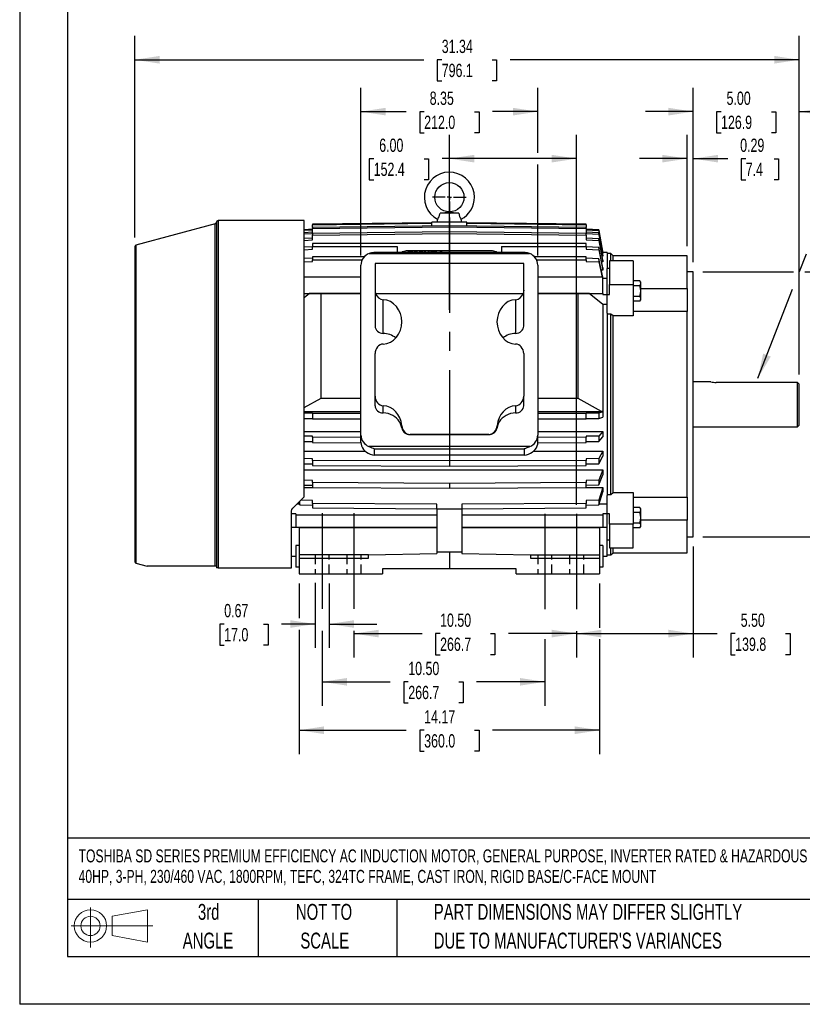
# Model space of a CAD drawing. Header units: inches. Extents: x 0 to 99, y 0 to 76.5.
# Tile 1 of 10: x 0 to 36.9, y 0 to 46.4. Entities that reach past the tile are written whole.
import ezdxf

# ---------------------------------------------------------------- set-up
doc = ezdxf.new("R2010")
doc.units = ezdxf.units.IN
doc.header["$LTSCALE"] = 9
doc.header["$MEASUREMENT"] = 0
doc.linetypes.add('CENTERX2', pattern=[0.8, 0.5, -0.1, 0.1, -0.1])
doc.linetypes.add('HIDDEN', pattern=[0.075, 0.05, -0.025])
for name, color, linetype in [('CENTER', 40, 'CENTERX2'), ('HIDDEN', 102, 'HIDDEN'), ('SLD-DEFPOINTS', 7, 'Continuous')]:
    doc.layers.add(name, color=color, linetype=linetype)
doc.layers.add('DIMENSIONS', color=140, linetype='Continuous', lineweight=25)
doc.layers.add('TEXT', color=140, linetype='Continuous', lineweight=25)
doc.styles.add('SLDTEXTSTYLE0', font='TXT', dxfattribs={"width": 0.7})
doc.dimstyles.new('SLDDIMSTYLE0', dxfattribs={"dimtxt": 0.625, "dimasz": 1.17, "dimexe": 0, "dimexo": 0.0625, "dimgap": 0.15625, "dimtad": 0, "dimtih": 1, "dimtoh": 1, "dimrnd": 1e-09, "dimdsep": 46, "dimtxsty": 'SLDTEXTSTYLE0', "dimsah": 1, "dimcen": 0.09, "dimadec": 0, "dimazin": 2, "dimtfac": 1, "dimtmove": 0, "dimatfit": 0, "dimfxl": 0, "dimfrac": 2, "dimtolj": 1, "dimtzin": 12, "dimarcsym": 0})
doc.dimstyles.new('SLDDIMSTYLE1', dxfattribs={"dimtxt": 0.625, "dimasz": 1.17, "dimexe": 0, "dimexo": 0.0625, "dimgap": 0.15625, "dimtad": 0, "dimtih": 1, "dimtoh": 1, "dimrnd": 1e-09, "dimzin": 4, "dimdsep": 46, "dimtxsty": 'SLDTEXTSTYLE0', "dimsah": 1, "dimcen": 0.09, "dimadec": 0, "dimazin": 1, "dimtfac": 1, "dimtofl": 0, "dimtmove": 0, "dimatfit": 3, "dimfxl": 0, "dimfrac": 2, "dimtolj": 1, "dimtzin": 12, "dimarcsym": 0})
doc.dimstyles.new('SLDDIMSTYLE2', dxfattribs={"dimtxt": 0.625, "dimasz": 1.17, "dimexe": 0, "dimexo": 0.0625, "dimgap": 0.15625, "dimtad": 0, "dimtih": 1, "dimtoh": 1, "dimrnd": 1e-09, "dimzin": 12, "dimdsep": 46, "dimtxsty": 'SLDTEXTSTYLE0', "dimsah": 1, "dimcen": 0.09, "dimadec": 0, "dimazin": 3, "dimtfac": 1, "dimtofl": 0, "dimtmove": 0, "dimatfit": 3, "dimfxl": 0, "dimfrac": 2, "dimtolj": 1, "dimtzin": 12, "dimarcsym": 0})
doc.dimstyles.new('SLDDIMSTYLE3', dxfattribs={"dimtxt": 0.625, "dimasz": 1.17, "dimexe": 0, "dimexo": 0.0625, "dimgap": 0.15625, "dimtad": 0, "dimtih": 1, "dimtoh": 1, "dimrnd": 1e-09, "dimzin": 4, "dimdsep": 46, "dimtxsty": 'SLDTEXTSTYLE0', "dimsah": 1, "dimcen": 0.09, "dimadec": 0, "dimazin": 1, "dimtfac": 1, "dimtmove": 0, "dimatfit": 0, "dimfxl": 0, "dimfrac": 2, "dimtolj": 1, "dimtzin": 12, "dimarcsym": 0})
doc.dimstyles.new('SLDDIMSTYLE4', dxfattribs={"dimtxt": 0.18, "dimasz": 1.17, "dimexe": 0, "dimexo": 0.0625, "dimgap": 0, "dimtad": 0, "dimtih": 1, "dimtoh": 1, "dimdec": 0, "dimrnd": 1e-09, "dimzin": 0, "dimdsep": 46, "dimtxsty": 'Standard', "dimsah": 1, "dimcen": 0.09, "dimadec": 0, "dimazin": 0, "dimtfac": 1.17, "dimtdec": 0, "dimtofl": 0, "dimtmove": 0, "dimatfit": 3, "dimfxl": 0, "dimfrac": 2, "dimtolj": 1, "dimtzin": 0, "dimarcsym": 0})

# ---------------------------------------------------------------- blocks, each defined once
blk = doc.blocks.new('Block11')
at = {"color": 7, "linetype": 'Continuous', "lineweight": 18}
for p, q in [((0.917, 1.882), (0.917, 0)), ((1.942, 1.477), (3.605, 1.783)), ((1.942, 0.566), (1.942, 1.477)), ((3.605, 1.783), (3.605, 0.259)), ((0, 1.021), (3.853, 1.021)), ((1.942, 0.566), (3.605, 0.259))]:
    blk.add_line(p, q, dxfattribs=at)
for radius in [0.762, 0.456]:
    blk.add_circle((0.917, 1.021), radius, dxfattribs=at)
blk = doc.blocks.new('Block12')
at = {"layer": 'SLD-DEFPOINTS'}
blk.add_blockref('Block11', (0, 0), dxfattribs=at)
blk = doc.blocks.new('SW_NOTE_0')
at = {"layer": 'TEXT', "color": 0, "linetype": 'CENTERX2', "lineweight": 18, "char_height": 0.612, "attachment_point": 1, "style": 'SLDTEXTSTYLE0'}
for s, insert in [('TOSHIBA SD SERIES PREMIUM EFFICIENCY AC INDUCTION MOTOR, GENERAL PURPOSE, INVERTER RATED & HAZARDOUS LOC,', (0, 0.789)), ('40HP, 3-PH, 230/460 VAC, 1800RPM, TEFC, 324TC FRAME, CAST IRON, RIGID BASE/C-FACE MOUNT', (0, -0.177))]:
    blk.add_mtext(s, dxfattribs=dict(at, insert=insert))
blk = doc.blocks.new('SW_NOTE_0_3')
at = {"layer": 'TEXT', "color": 0, "linetype": 'CENTERX2', "lineweight": 18, "char_height": 0.75, "attachment_point": 1, "style": 'SLDTEXTSTYLE0'}
for s, insert in [('PART DIMENSIONS MAY DIFFER SLIGHTLY', (0, 0.967)), ("DUE TO MANUFACTURER'S VARIANCES", (0, -0.388))]:
    blk.add_mtext(s, dxfattribs=dict(at, insert=insert))
blk = doc.blocks.new('SW_NOTE_0_4')
at = {"layer": 'TEXT', "color": 0, "linetype": 'CENTERX2', "lineweight": 18, "char_height": 0.75, "attachment_point": 2, "style": 'SLDTEXTSTYLE0'}
for s, insert in [('NOT TO', (1.863, 0.967)), ('SCALE', (1.897, -0.388))]:
    blk.add_mtext(s, dxfattribs=dict(at, insert=insert))
blk = doc.blocks.new('SW_NOTE_0_5')
at = {"layer": 'TEXT', "color": 0, "linetype": 'CENTERX2', "lineweight": 18, "char_height": 0.75, "attachment_point": 2, "style": 'SLDTEXTSTYLE0'}
for s, insert in [('3rd', (0.82, 0.967)), ('ANGLE', (0.786, -0.388))]:
    blk.add_mtext(s, dxfattribs=dict(at, insert=insert))
blk = doc.blocks.new('_D')
at = {"layer": 'DIMENSIONS'}
for p, q in [((13.934, 19.884), (13.934, 16.81)), ((14.603, 19.847), (14.603, 16.81)), ((9.648, 17.933), (9.439, 17.933)), ((9.439, 17.933), (9.439, 16.939)), ((11.506, 17.933), (11.716, 17.933)), ((11.716, 17.933), (11.716, 16.939)), ((13.934, 17.935), (12.353, 17.935)), ((14.603, 17.935), (16.853, 17.935)), ((9.439, 16.939), (9.648, 16.939)), ((11.716, 16.939), (11.506, 16.939))]:
    blk.add_line(p, q, dxfattribs=at)
for points in [[(13.934, 17.935), (12.764, 18.115), (12.764, 17.755)], [(14.603, 17.935), (15.773, 17.755), (15.773, 18.115)]]:
    blk.add_solid(points, dxfattribs=at)
at = {"layer": 'DIMENSIONS', "char_height": 0.625, "attachment_point": 1, "style": 'SLDTEXTSTYLE0'}
for s, insert in [('0.67', (9.648, 18.879)), ('17.0', (9.648, 17.745))]:
    blk.add_mtext(s, dxfattribs=dict(at, insert=insert))
blk = doc.blocks.new('_D_1')
at = {"layer": 'DIMENSIONS'}
for p, q in [((20.268, 32.745), (20.268, 41.006)), ((26.268, 23.562), (26.268, 41.006)), ((16.699, 39.879), (16.489, 39.879)), ((16.489, 39.879), (16.489, 38.885)), ((19.077, 39.879), (19.287, 39.879)), ((19.287, 39.879), (19.287, 38.885)), ((20.268, 39.881), (19.924, 39.881)), ((26.268, 39.881), (20.268, 39.881)), ((16.489, 38.885), (16.699, 38.885)), ((19.287, 38.885), (19.077, 38.885))]:
    blk.add_line(p, q, dxfattribs=at)
for points in [[(20.268, 39.881), (21.438, 39.701), (21.438, 40.061)], [(26.268, 39.881), (25.098, 40.061), (25.098, 39.701)]]:
    blk.add_solid(points, dxfattribs=at)
at = {"layer": 'DIMENSIONS', "char_height": 0.625, "attachment_point": 1, "style": 'SLDTEXTSTYLE0'}
for s, insert in [('6.00', (16.959, 40.825)), ('152.4', (16.699, 39.691))]:
    blk.add_mtext(s, dxfattribs=dict(at, insert=insert))
blk = doc.blocks.new('_D_2')
at = {"layer": 'DIMENSIONS'}
for p, q in [((31.772, 21.597), (31.772, 16.359)), ((26.268, 17.597), (26.268, 16.359)), ((26.268, 17.484), (31.772, 17.484)), ((31.772, 17.484), (32.902, 17.484)), ((33.749, 17.483), (33.539, 17.483)), ((33.539, 17.483), (33.539, 16.489)), ((36.126, 17.483), (36.336, 17.483)), ((36.336, 17.483), (36.336, 16.489)), ((33.539, 16.489), (33.749, 16.489)), ((36.336, 16.489), (36.126, 16.489))]:
    blk.add_line(p, q, dxfattribs=at)
for points in [[(26.268, 17.484), (27.438, 17.304), (27.438, 17.664)], [(31.772, 17.484), (30.602, 17.664), (30.602, 17.304)]]:
    blk.add_solid(points, dxfattribs=at)
at = {"layer": 'DIMENSIONS', "char_height": 0.625, "attachment_point": 1, "style": 'SLDTEXTSTYLE0'}
for s, insert in [('5.50', (34.009, 18.428)), ('139.8', (33.749, 17.294))]:
    blk.add_mtext(s, dxfattribs=dict(at, insert=insert))
blk = doc.blocks.new('_D_3')
at = {"layer": 'DIMENSIONS'}
for p, q in [((14.268, 17.616), (14.268, 14.084)), ((24.768, 17.214), (24.768, 14.084)), ((14.268, 15.209), (17.483, 15.209)), ((18.33, 15.208), (18.12, 15.208)), ((18.12, 15.208), (18.12, 14.214)), ((20.707, 15.208), (20.917, 15.208)), ((20.917, 15.208), (20.917, 14.214)), ((24.768, 15.209), (21.554, 15.209)), ((18.12, 14.214), (18.33, 14.214)), ((20.917, 14.214), (20.707, 14.214))]:
    blk.add_line(p, q, dxfattribs=at)
for points in [[(14.268, 15.209), (15.438, 15.029), (15.438, 15.389)], [(24.768, 15.209), (23.598, 15.389), (23.598, 15.029)]]:
    blk.add_solid(points, dxfattribs=at)
at = {"layer": 'DIMENSIONS', "char_height": 0.625, "attachment_point": 1, "style": 'SLDTEXTSTYLE0'}
for s, insert in [('10.50', (18.33, 16.153)), ('266.7', (18.33, 15.019))]:
    blk.add_mtext(s, dxfattribs=dict(at, insert=insert))
blk = doc.blocks.new('_D_4')
at = {"layer": 'DIMENSIONS'}
for p, q in [((15.768, 17.616), (15.768, 16.359)), ((15.768, 17.484), (18.983, 17.484)), ((19.83, 17.483), (19.62, 17.483)), ((19.62, 17.483), (19.62, 16.489)), ((22.207, 17.483), (22.417, 17.483)), ((22.417, 17.483), (22.417, 16.489)), ((26.268, 17.484), (23.054, 17.484)), ((26.268, 17.597), (26.268, 16.359)), ((19.62, 16.489), (19.83, 16.489)), ((22.417, 16.489), (22.207, 16.489))]:
    blk.add_line(p, q, dxfattribs=at)
for points in [[(15.768, 17.484), (16.938, 17.304), (16.938, 17.664)], [(26.268, 17.484), (25.098, 17.664), (25.098, 17.304)]]:
    blk.add_solid(points, dxfattribs=at)
at = {"layer": 'DIMENSIONS', "char_height": 0.625, "attachment_point": 1, "style": 'SLDTEXTSTYLE0'}
for s, insert in [('10.50', (19.83, 18.428)), ('266.7', (19.83, 17.294))]:
    blk.add_mtext(s, dxfattribs=dict(at, insert=insert))
blk = doc.blocks.new('_D_5')
at = {"layer": 'DIMENSIONS'}
for p, q in [((32.222, 34.547), (36.498, 34.547)), ((37.038, 34.547), (40.084, 34.547)), ((38.959, 34.547), (38.959, 29.431)), ((37.77, 28.297), (37.56, 28.297)), ((37.56, 28.297), (37.56, 27.303)), ((40.148, 28.297), (40.358, 28.297)), ((40.358, 28.297), (40.358, 27.303)), ((37.56, 27.303), (37.77, 27.303)), ((38.959, 22.047), (38.959, 27.163)), ((40.358, 27.303), (40.148, 27.303)), ((32.222, 22.047), (40.084, 22.047))]:
    blk.add_line(p, q, dxfattribs=at)
for points in [[(38.959, 34.547), (38.779, 33.377), (39.139, 33.377)], [(38.959, 22.047), (39.139, 23.217), (38.779, 23.217)]]:
    blk.add_solid(points, dxfattribs=at)
at = {"layer": 'DIMENSIONS', "char_height": 0.625, "attachment_point": 1, "style": 'SLDTEXTSTYLE0'}
for s, insert in [('%%c', (37.298, 29.243)), ('12.50', (38.242, 29.243)), ('317.5', (37.77, 28.109))]:
    blk.add_mtext(s, dxfattribs=dict(at, insert=insert))
blk = doc.blocks.new('_D_6')
at = {"layer": 'DIMENSIONS'}
for p, q in [((13.182, 19.847), (13.182, 18.205)), ((27.355, 19.847), (27.355, 17.754)), ((13.182, 17.665), (13.182, 11.801)), ((27.355, 17.214), (27.355, 11.801)), ((13.182, 12.926), (18.233, 12.926)), ((19.08, 12.925), (18.87, 12.925)), ((18.87, 12.925), (18.87, 11.931)), ((21.457, 12.925), (21.667, 12.925)), ((21.667, 12.925), (21.667, 11.931)), ((27.355, 12.926), (22.304, 12.926)), ((18.87, 11.931), (19.08, 11.931)), ((21.667, 11.931), (21.457, 11.931))]:
    blk.add_line(p, q, dxfattribs=at)
for points in [[(13.182, 12.926), (14.352, 12.746), (14.352, 13.106)], [(27.355, 12.926), (26.185, 13.106), (26.185, 12.746)]]:
    blk.add_solid(points, dxfattribs=at)
at = {"layer": 'DIMENSIONS', "char_height": 0.625, "attachment_point": 1, "style": 'SLDTEXTSTYLE0'}
for s, insert in [('14.17', (19.08, 13.871)), ('360.0', (19.08, 12.737))]:
    blk.add_mtext(s, dxfattribs=dict(at, insert=insert))
blk = doc.blocks.new('_D_7')
at = {"layer": 'DIMENSIONS'}
for p, q in [((31.772, 34.997), (31.772, 43.223)), ((36.768, 29.699), (36.768, 43.223)), ((31.772, 42.098), (29.522, 42.098)), ((33.082, 42.096), (32.872, 42.096)), ((32.872, 42.096), (32.872, 41.103)), ((35.459, 42.096), (35.669, 42.096)), ((35.669, 42.096), (35.669, 41.103)), ((36.768, 42.098), (39.018, 42.098)), ((32.872, 41.103), (33.082, 41.103)), ((35.669, 41.103), (35.459, 41.103))]:
    blk.add_line(p, q, dxfattribs=at)
for points in [[(31.772, 42.098), (30.602, 42.278), (30.602, 41.918)], [(36.768, 42.098), (37.938, 41.918), (37.938, 42.278)]]:
    blk.add_solid(points, dxfattribs=at)
at = {"layer": 'DIMENSIONS', "char_height": 0.625, "attachment_point": 1, "style": 'SLDTEXTSTYLE0'}
for s, insert in [('5.00', (33.342, 43.042)), ('126.9', (33.082, 41.908))]:
    blk.add_mtext(s, dxfattribs=dict(at, insert=insert))
blk = doc.blocks.new('_D_8')
at = {"layer": 'DIMENSIONS'}
for p, q in [((31.481, 35.747), (31.481, 41.006)), ((31.772, 34.997), (31.772, 41.006)), ((31.481, 39.881), (29.231, 39.881)), ((31.772, 39.881), (33.398, 39.881)), ((34.245, 39.879), (34.035, 39.879)), ((34.035, 39.879), (34.035, 38.885)), ((35.583, 39.879), (35.793, 39.879)), ((35.793, 39.879), (35.793, 38.885)), ((34.035, 38.885), (34.245, 38.885)), ((35.793, 38.885), (35.583, 38.885))]:
    blk.add_line(p, q, dxfattribs=at)
for points in [[(31.481, 39.881), (30.311, 40.061), (30.311, 39.701)], [(31.772, 39.881), (32.942, 39.701), (32.942, 40.061)]]:
    blk.add_solid(points, dxfattribs=at)
at = {"layer": 'DIMENSIONS', "char_height": 0.625, "attachment_point": 1, "style": 'SLDTEXTSTYLE0'}
for s, insert in [('0.29', (33.985, 40.825)), ('7.4', (34.245, 39.691))]:
    blk.add_mtext(s, dxfattribs=dict(at, insert=insert))
blk = doc.blocks.new('_D_9')
at = {"layer": 'DIMENSIONS'}
for p, q in [((16.095, 35.311), (16.095, 43.223)), ((24.442, 40.151), (24.442, 43.223)), ((16.095, 42.098), (18.233, 42.098)), ((19.08, 42.096), (18.87, 42.096)), ((18.87, 42.096), (18.87, 41.103)), ((21.457, 42.096), (21.667, 42.096)), ((21.667, 42.096), (21.667, 41.103)), ((24.442, 42.098), (22.304, 42.098)), ((18.87, 41.103), (19.08, 41.103)), ((21.667, 41.103), (21.457, 41.103)), ((24.442, 35.311), (24.442, 39.611))]:
    blk.add_line(p, q, dxfattribs=at)
for points in [[(16.095, 42.098), (17.265, 41.918), (17.265, 42.278)], [(24.442, 42.098), (23.272, 42.278), (23.272, 41.918)]]:
    blk.add_solid(points, dxfattribs=at)
at = {"layer": 'DIMENSIONS', "char_height": 0.625, "attachment_point": 1, "style": 'SLDTEXTSTYLE0'}
for s, insert in [('8.35', (19.34, 43.042)), ('212.0', (19.08, 41.908))]:
    blk.add_mtext(s, dxfattribs=dict(at, insert=insert))
blk = doc.blocks.new('_D_10')
at = {"layer": 'DIMENSIONS'}
for p, q in [((5.426, 36.167), (5.426, 45.669)), ((36.768, 29.699), (36.768, 45.669)), ((5.426, 44.544), (19.061, 44.544)), ((19.908, 44.543), (19.698, 44.543)), ((19.698, 44.543), (19.698, 43.549)), ((22.286, 44.543), (22.496, 44.543)), ((22.496, 44.543), (22.496, 43.549)), ((36.768, 44.544), (23.133, 44.544)), ((19.698, 43.549), (19.908, 43.549)), ((22.496, 43.549), (22.286, 43.549))]:
    blk.add_line(p, q, dxfattribs=at)
for points in [[(5.426, 44.544), (6.596, 44.364), (6.596, 44.724)], [(36.768, 44.544), (35.598, 44.724), (35.598, 44.364)]]:
    blk.add_solid(points, dxfattribs=at)
at = {"layer": 'DIMENSIONS', "char_height": 0.625, "attachment_point": 1, "style": 'SLDTEXTSTYLE0'}
for s, insert in [('31.34', (19.908, 45.488)), ('796.1', (19.908, 44.354))]:
    blk.add_mtext(s, dxfattribs=dict(at, insert=insert))
blk = doc.blocks.new('SW_CENTERMARKSYMBOL_0')
at = {"layer": 'CENTER', "color": 0}
for p, q in [((0, 0.2), (0, 0.789)), ((-0.2, 0), (-0.789, 0)), ((0, 0), (-0.1, 0)), ((0, 0), (0, 0.1)), ((0, 0), (0, -0.1)), ((0, 0), (0.1, 0)), ((0.2, 0), (0.789, 0)), ((0, -0.2), (0, -0.789))]:
    blk.add_line(p, q, dxfattribs=at)

msp = doc.modelspace()

# ---------------------------------------------------------------- linework, layer by layer
at = {"color": 7, "linetype": 'Continuous'}
for p in [(0.0009, 76.5009), (99.0009, 0.0009)]:
    msp.add_line(p, (0.0009, 0.0009), dxfattribs=at)
for p, q in [((20.7072, 37.3131), (19.8296, 37.3131)), ((9.2259, 36.8052), (5.484, 35.7934)), ((9.2259, 20.6595), (9.2259, 36.8052)), ((9.2841, 36.8839), (9.2841, 20.5808)), ((13.418, 36.9627), (9.3629, 36.9627)), ((9.3629, 36.9627), (9.3629, 20.5808)), ((13.418, 23.9272), (13.418, 36.9627)), ((19.4416, 36.8526), (13.8117, 36.7841)), ((13.8117, 36.764), (19.4416, 36.8325)), ((13.8117, 36.7841), (13.8117, 36.764)), ((13.8117, 36.6411), (13.8117, 36.764)), ((20.2684, 36.7181), (13.8117, 36.6411)), ((19.4416, 36.7083), (19.4416, 36.88)), ((20.2684, 36.88), (19.4416, 36.88)), ((19.7079, 37.0215), (19.6778, 36.88)), ((20.2684, 36.7181), (20.2684, 36.88)), ((21.0951, 36.88), (20.2684, 36.88)), ((26.7251, 36.6411), (20.2684, 36.7181)), ((20.2684, 36.7181), (20.2684, 36.6649)), ((20.8589, 36.88), (20.8289, 37.0215)), ((21.0951, 36.7083), (21.0951, 36.88)), ((26.7251, 36.7841), (21.0951, 36.8526)), ((21.0951, 36.8325), (26.7251, 36.764)), ((26.7251, 36.764), (26.7251, 36.7841)), ((26.7251, 36.764), (26.7251, 36.6411)), ((13.8117, 36.5486), (13.418, 36.528)), ((13.418, 36.508), (13.8117, 36.5285)), ((13.8117, 36.41), (13.418, 36.3898)), ((13.418, 36.3366), (13.8117, 36.3568)), ((13.8117, 36.5879), (20.2684, 36.6649)), ((13.8117, 36.6411), (13.8117, 36.5879)), ((13.8117, 36.3568), (13.8117, 36.5879)), ((20.2684, 36.4295), (13.8117, 36.3553)), ((13.8117, 36.3553), (13.8117, 36.2699)), ((13.8117, 36.2699), (20.2684, 36.3441)), ((13.8117, 36.0472), (13.8117, 36.2699)), ((20.2684, 36.6649), (26.7251, 36.5879)), ((26.7251, 36.3553), (20.2684, 36.4295)), ((20.2684, 36.4295), (20.2684, 36.3441)), ((20.2684, 36.3441), (26.7251, 36.2699)), ((26.7251, 36.5879), (26.7251, 36.6411)), ((26.7251, 36.5879), (26.7251, 36.3568)), ((27.3236, 36.5173), (26.7251, 36.5486)), ((26.7251, 36.5285), (27.3236, 36.4973)), ((27.3236, 36.3793), (26.7251, 36.41)), ((26.7251, 36.3568), (27.3236, 36.3261)), ((26.7251, 36.2699), (26.7251, 36.3553)), ((26.7251, 36.2699), (26.7251, 36.0472)), ((27.3236, 36.5173), (27.3236, 36.4973)), ((27.5125, 35.4495), (27.3236, 36.5173)), ((27.3236, 36.4973), (27.5125, 35.4294)), ((27.3236, 36.3793), (27.3236, 36.3261)), ((27.5125, 35.3316), (27.3236, 36.3793)), ((27.3236, 36.3261), (27.5125, 35.2784)), ((5.484, 35.7934), (5.484, 20.8013)), ((13.8117, 36.1326), (13.418, 36.1131)), ((13.418, 36.0277), (13.8117, 36.0472)), ((13.8117, 35.8813), (13.8117, 35.733)), ((26.7251, 35.8813), (13.8117, 35.8813)), ((27.3236, 36.103), (26.7251, 36.1326)), ((26.7251, 36.0472), (27.3236, 36.0176)), ((26.7251, 35.733), (26.7251, 35.8813)), ((27.3236, 36.103), (27.3236, 36.0176)), ((27.5125, 35.0933), (27.3236, 36.103)), ((27.3236, 36.0176), (27.5125, 35.0079)), ((5.4259, 35.7174), (5.4259, 20.8773)), ((13.8117, 35.7211), (13.418, 35.7027)), ((13.418, 35.5866), (13.8117, 35.6049)), ((13.8117, 35.733), (17.8077, 35.733)), ((13.8117, 35.6049), (13.8117, 35.733)), ((16.4846, 35.4089), (24.0521, 35.4089)), ((23.8366, 35.4483), (16.7001, 35.4483)), ((17.8077, 35.733), (17.8077, 35.4483)), ((22.3009, 35.526), (18.2359, 35.526)), ((18.3104, 35.4755), (18.3104, 35.4483)), ((18.5545, 35.4755), (18.3104, 35.4755)), ((18.5545, 35.4483), (18.5545, 35.4755)), ((18.7192, 35.4755), (18.6556, 35.4755)), ((18.995, 35.4755), (18.8821, 35.4755)), ((19.1609, 35.4755), (19.0866, 35.4755)), ((19.0866, 35.4755), (19.0866, 35.4483)), ((19.1609, 35.4483), (19.1609, 35.4755)), ((19.2511, 35.4755), (19.2511, 35.4483)), ((19.3254, 35.4755), (19.2511, 35.4755)), ((19.3254, 35.4483), (19.3254, 35.4755)), ((19.4584, 35.4755), (19.3841, 35.4755)), ((19.3841, 35.4755), (19.3841, 35.4483)), ((19.4584, 35.4483), (19.4584, 35.4755)), ((19.4731, 35.4755), (19.4731, 35.4483)), ((19.6346, 35.4755), (19.4731, 35.4755)), ((19.8159, 35.4756), (19.8019, 35.4483)), ((19.9325, 35.4756), (19.8159, 35.4756)), ((19.9466, 35.4483), (19.9325, 35.4756)), ((22.729, 35.733), (22.729, 35.4483)), ((22.729, 35.733), (26.7251, 35.733)), ((26.7251, 35.733), (26.7251, 35.6049)), ((27.3236, 35.6932), (26.7251, 35.7211)), ((26.7251, 35.6049), (27.3236, 35.577)), ((27.3236, 35.6932), (27.3236, 35.577)), ((27.5125, 34.7388), (27.3236, 35.6932)), ((27.3236, 35.577), (27.5125, 34.6226)), ((27.5125, 35.4294), (27.4948, 35.4294)), ((27.7093, 35.4627), (27.5101, 35.4627)), ((27.5125, 35.4495), (27.5125, 35.4294)), ((27.5125, 35.3316), (27.5125, 35.2784)), ((27.7093, 35.4627), (27.7093, 34.696)), ((27.8865, 35.4036), (27.7093, 35.4036)), ((27.9928, 35.2973), (27.8865, 35.4036)), ((27.8865, 35.0651), (27.8865, 35.4036)), ((31.481, 35.2973), (27.9928, 35.2973)), ((27.9928, 35.0651), (27.9928, 35.2973)), ((31.481, 33.7629), (31.481, 35.2973)), ((13.8117, 35.1826), (13.418, 35.1656)), ((13.418, 35.0207), (13.8117, 35.0377)), ((13.8117, 35.2495), (13.8117, 35.1027)), ((16.2552, 35.2495), (13.8117, 35.2495)), ((13.8117, 35.1027), (16.1524, 35.1027)), ((13.8117, 35.0377), (13.8117, 35.1027)), ((16.0951, 26.8485), (16.0951, 34.861)), ((16.7693, 34.938), (16.7644, 34.9334)), ((16.7644, 34.9334), (16.7644, 33.6787)), ((23.7675, 34.938), (16.7693, 34.938)), ((23.7723, 34.9334), (23.7675, 34.938)), ((23.7723, 33.6787), (23.7723, 34.9334)), ((26.7251, 35.2495), (24.2815, 35.2495)), ((24.3843, 35.1027), (26.7251, 35.1027)), ((24.4416, 34.861), (24.4416, 26.8485)), ((26.7251, 35.1027), (26.7251, 35.2495)), ((27.3236, 35.1568), (26.7251, 35.1826)), ((26.7251, 35.1027), (26.7251, 35.0377)), ((26.7251, 35.0377), (27.3236, 35.0118)), ((27.3236, 35.1568), (27.3236, 35.0118)), ((27.5086, 34.2922), (27.3236, 35.1568)), ((27.3236, 35.0118), (27.4776, 34.2922)), ((27.5125, 35.0079), (27.4592, 35.0079)), ((27.5125, 35.2784), (27.4779, 35.2784)), ((27.5125, 35.0933), (27.5125, 35.0079)), ((27.8274, 35.0651), (27.8274, 33.9515)), ((28.9298, 35.0651), (27.8274, 35.0651)), ((28.9298, 35.0651), (28.9298, 33.9515)), ((27.5125, 34.6226), (27.4379, 34.6226)), ((27.5125, 34.7388), (27.5125, 34.6226)), ((27.8274, 34.696), (27.7093, 34.696)), ((27.7093, 33.4706), (27.7093, 34.696)), ((31.7723, 34.5473), (31.481, 34.5473)), ((31.7723, 22.0473), (31.7723, 34.5473)), ((16.0951, 34.2922), (13.418, 34.2922)), ((27.5125, 34.2922), (24.4416, 34.2922)), ((27.5125, 33.523), (27.5125, 34.2922)), ((27.7093, 34.2337), (27.5125, 34.2337)), ((27.8274, 33.9515), (28.9298, 33.9515)), ((27.8274, 33.4706), (27.8274, 33.9515)), ((29.257, 34.1197), (28.9298, 34.1197)), ((28.9298, 33.9515), (28.9298, 32.463)), ((29.294, 34.0558), (29.257, 34.1197)), ((29.294, 34.0004), (29.294, 34.0558)), ((29.294, 33.6424), (29.294, 34.0004)), ((13.418, 33.523), (16.0951, 33.523)), ((13.6736, 33.5139), (13.418, 33.31)), ((14.2136, 33.5139), (13.6736, 33.5139)), ((14.2136, 28.5903), (14.2136, 33.5139)), ((16.0951, 33.5139), (14.2136, 33.5139)), ((16.7644, 33.6787), (16.7644, 31.9794)), ((16.7907, 33.5207), (23.7461, 33.5207)), ((23.7723, 31.9794), (23.7723, 33.6787)), ((24.4416, 33.523), (27.5125, 33.523)), ((26.3232, 33.5139), (24.4416, 33.5139)), ((26.3232, 33.5139), (26.3232, 28.5903)), ((26.8632, 33.5139), (26.3232, 33.5139)), ((27.5125, 32.996), (26.8632, 33.5139)), ((27.5125, 33.523), (27.5125, 33.4703)), ((27.5125, 33.4703), (27.7093, 33.4703)), ((27.7093, 33.4706), (27.8274, 33.4706)), ((27.7093, 32.5993), (27.7093, 33.4706)), ((29.257, 33.8811), (28.9298, 33.8811)), ((29.294, 33.7629), (31.481, 33.7629)), ((29.294, 33.2844), (29.294, 33.6424)), ((31.481, 33.7629), (31.481, 32.6709)), ((17.1462, 31.6386), (17.1462, 33.2294)), ((23.3905, 33.2294), (23.3905, 31.6386)), ((27.5125, 32.996), (27.5125, 27.9848)), ((27.7093, 32.996), (27.5125, 32.996)), ((28.9298, 33.4037), (29.257, 33.4037)), ((29.257, 33.165), (28.9298, 33.165)), ((29.257, 33.165), (29.294, 33.229)), ((29.294, 33.229), (29.294, 33.2844)), ((27.7093, 32.5993), (27.7093, 23.9953)), ((27.8865, 32.5507), (27.7093, 32.5507)), ((27.8865, 24.044), (27.8865, 32.5507)), ((27.9928, 32.463), (27.8865, 32.5507)), ((31.481, 32.6709), (28.9298, 32.6709)), ((31.481, 23.9238), (31.481, 32.6709)), ((27.9928, 24.1316), (27.9928, 32.463)), ((28.9298, 32.463), (27.9928, 32.463)), ((16.7644, 28.6831), (16.7644, 30.6848)), ((23.7723, 30.6848), (23.7723, 28.6831)), ((32.5981, 29.3598), (31.7723, 29.3598)), ((36.6896, 29.3298), (32.8461, 29.3298)), ((36.6896, 27.2348), (36.6896, 29.3298)), ((36.7684, 29.2485), (36.6896, 29.3298)), ((36.7684, 27.3136), (36.7684, 29.2485)), ((13.418, 28.1475), (14.2136, 28.5903)), ((14.2136, 28.5903), (16.0951, 28.5903)), ((16.7644, 28.2289), (16.7644, 28.6831)), ((23.7723, 28.2289), (23.7723, 28.6831)), ((24.4416, 28.5903), (26.3232, 28.5903)), ((26.3232, 28.5903), (27.4198, 27.98)), ((16.0951, 27.9474), (13.418, 27.9474)), ((13.8117, 27.8771), (13.418, 27.8785)), ((13.8117, 27.8615), (13.8117, 27.8771)), ((16.0951, 27.8596), (13.8117, 27.8615)), ((13.8117, 27.8615), (13.8117, 27.6061)), ((17.1462, 27.8881), (17.1462, 28.2288)), ((23.3905, 28.2288), (23.3905, 27.8881)), ((27.505, 27.9474), (24.4416, 27.9474)), ((26.7251, 27.8615), (24.4416, 27.8596)), ((27.3236, 27.8792), (26.7251, 27.8771)), ((26.7251, 27.8771), (26.7251, 27.8615)), ((26.7251, 27.6061), (26.7251, 27.8615)), ((27.505, 27.9474), (27.3236, 27.8792)), ((27.3236, 27.8792), (27.3236, 27.6239)), ((27.4198, 27.98), (27.5125, 27.9848)), ((27.4198, 27.98), (27.5125, 27.98)), ((27.5125, 27.9272), (27.505, 27.9474)), ((27.5125, 27.98), (27.5125, 27.9848)), ((27.5125, 27.98), (27.5125, 27.9272)), ((27.5125, 27.9272), (27.5125, 27.6949)), ((13.418, 27.6232), (13.8117, 27.6218)), ((13.8117, 27.6061), (16.0951, 27.6043)), ((24.4416, 27.6043), (26.7251, 27.6061)), ((26.7251, 27.6218), (27.3236, 27.6239)), ((27.3236, 27.6239), (27.5125, 27.6949)), ((13.418, 27.0067), (16.0951, 27.0067)), ((18.0197, 27.2882), (18.0197, 27.1827)), ((22.517, 27.1827), (22.517, 27.2882)), ((24.4416, 27.0067), (27.5125, 27.0067)), ((27.5125, 27.0067), (27.3236, 26.795)), ((27.5125, 27.0067), (27.5125, 26.7558)), ((31.7723, 27.2348), (36.6896, 27.2348)), ((36.6896, 27.2348), (36.7684, 27.3136)), ((13.8117, 26.7888), (13.418, 26.7929)), ((13.418, 26.542), (13.8117, 26.5379)), ((13.8117, 26.7421), (13.8117, 26.7888)), ((16.0951, 26.7366), (13.8117, 26.7421)), ((13.8117, 26.7421), (13.8117, 26.4912)), ((13.8117, 26.4912), (16.0997, 26.4857)), ((16.0951, 26.5139), (16.0951, 26.8485)), ((22.1253, 26.8791), (18.4115, 26.8791)), ((18.4115, 26.8758), (18.4115, 26.8791)), ((18.4115, 26.8758), (22.1253, 26.8758)), ((22.1253, 26.8758), (22.1253, 26.8791)), ((24.4402, 26.4857), (26.7251, 26.4912)), ((24.4416, 26.5139), (24.4416, 26.8485)), ((26.7251, 26.7421), (24.4416, 26.7366)), ((27.3236, 26.795), (26.7251, 26.7888)), ((26.7251, 26.7888), (26.7251, 26.7421)), ((26.7251, 26.4912), (26.7251, 26.7421)), ((26.7251, 26.5379), (27.3236, 26.5441)), ((27.3236, 26.795), (27.3236, 26.5441)), ((27.3236, 26.5441), (27.5125, 26.7558)), ((13.418, 26.0859), (16.296, 26.0859)), ((24.063, 26.3054), (16.4738, 26.3054)), ((16.741, 26.1979), (23.7958, 26.1979)), ((16.741, 25.9026), (16.741, 26.1979)), ((23.7958, 26.1979), (23.7958, 25.9026)), ((24.2408, 26.0859), (27.5125, 26.0859)), ((27.5125, 26.0859), (27.3236, 25.7371)), ((27.5125, 26.0859), (27.5125, 25.8439)), ((13.8117, 25.7269), (13.418, 25.7336)), ((13.8117, 25.65), (13.8117, 25.7269)), ((20.2684, 25.6244), (13.8117, 25.65)), ((13.8117, 25.65), (13.8117, 25.408)), ((23.7958, 25.9026), (16.741, 25.9026)), ((26.7251, 25.65), (20.2684, 25.6244)), ((20.2684, 25.6244), (20.2684, 25.3824)), ((27.3236, 25.7371), (26.7251, 25.7269)), ((26.7251, 25.7269), (26.7251, 25.65)), ((26.7251, 25.408), (26.7251, 25.65)), ((27.3236, 25.4952), (27.5125, 25.8439)), ((27.3236, 25.7371), (27.3236, 25.4952)), ((13.418, 25.4917), (13.8117, 25.485)), ((13.418, 25.2039), (27.5125, 25.2039)), ((13.8117, 25.408), (20.2684, 25.3824)), ((20.2684, 25.3824), (26.7251, 25.408)), ((26.7251, 25.485), (27.3236, 25.4952)), ((27.5125, 25.2039), (27.3236, 24.7243)), ((27.5125, 25.2039), (27.5125, 24.9751)), ((13.8117, 24.7102), (13.418, 24.7195)), ((13.8117, 24.6045), (13.8117, 24.7102)), ((27.3236, 24.7243), (26.7251, 24.7102)), ((26.7251, 24.7102), (26.7251, 24.6045)), ((27.3236, 24.4955), (27.5125, 24.9751)), ((27.3236, 24.7243), (27.3236, 24.4955)), ((13.418, 24.4907), (13.8117, 24.4814)), ((13.418, 24.3763), (13.8117, 24.3763)), ((20.2684, 24.5692), (13.8117, 24.6045)), ((13.8117, 24.6045), (13.8117, 24.3756)), ((13.8117, 24.3756), (20.2684, 24.3404)), ((26.7251, 24.6045), (20.2684, 24.5692)), ((20.2684, 24.5692), (20.2684, 24.3404)), ((20.2684, 24.3404), (26.7251, 24.3756)), ((26.7251, 24.3756), (26.7251, 24.6045)), ((26.7251, 24.4814), (27.3236, 24.4955)), ((26.7251, 24.3763), (27.5125, 24.3763)), ((27.5125, 24.3763), (27.3236, 23.7742)), ((27.3236, 23.5625), (27.5125, 24.1646)), ((27.5125, 24.3763), (27.5125, 24.1646)), ((13.418, 23.9272), (12.8851, 23.3944)), ((13.175, 23.6842), (13.2131, 23.5625)), ((13.2131, 23.5625), (13.2131, 23.7224)), ((13.8117, 23.7566), (13.2635, 23.7727)), ((13.8117, 23.6238), (13.8117, 23.7566)), ((27.3236, 23.7742), (26.7251, 23.7566)), ((26.7251, 23.7566), (26.7251, 23.6238)), ((27.3236, 23.7742), (27.3236, 23.5625)), ((27.7093, 24.044), (27.8865, 24.044)), ((27.7093, 23.1241), (27.7093, 23.9953)), ((27.8865, 24.044), (27.9928, 24.1316)), ((27.9928, 24.1316), (28.9298, 24.1316)), ((28.9298, 24.1316), (28.9298, 22.6431)), ((28.9298, 23.9238), (31.481, 23.9238)), ((31.481, 23.9238), (31.481, 22.8318)), ((12.8274, 20.5808), (12.8274, 23.2552)), ((13.0894, 23.5986), (13.2018, 23.5986)), ((13.2131, 23.5625), (13.8117, 23.5449)), ((19.6778, 23.5836), (13.8117, 23.6238)), ((13.8117, 23.6238), (13.8117, 23.4121)), ((13.8117, 23.4121), (19.6778, 23.3719)), ((19.6778, 23.355), (19.6778, 23.5836)), ((19.6778, 23.355), (19.6778, 21.3209)), ((20.8589, 23.355), (19.6778, 23.355)), ((26.7251, 23.6238), (20.8589, 23.5836)), ((20.8589, 23.5836), (20.8589, 23.355)), ((20.8589, 23.3719), (26.7251, 23.4121)), ((20.8589, 23.355), (20.8589, 21.3209)), ((26.7251, 23.4121), (26.7251, 23.6238)), ((26.7251, 23.5449), (27.3236, 23.5625)), ((27.3349, 23.5986), (27.7093, 23.5986)), ((29.257, 23.4296), (28.9298, 23.4296)), ((29.294, 23.3657), (29.257, 23.4296)), ((29.294, 23.3103), (29.294, 23.3657)), ((29.294, 22.9523), (29.294, 23.3103)), ((13.0243, 23.1244), (12.8274, 23.1244)), ((13.0243, 23.1244), (13.0243, 23.0717)), ((13.0243, 23.0717), (13.0243, 22.5099)), ((19.6778, 23.0717), (13.0243, 23.0717)), ((27.5125, 23.0717), (20.8589, 23.0717)), ((27.7093, 23.1244), (27.5125, 23.1244)), ((27.5125, 23.1244), (27.5125, 23.0717)), ((27.5125, 23.0717), (27.5125, 22.5099)), ((27.8274, 23.1241), (27.7093, 23.1241)), ((27.7093, 21.8986), (27.7093, 23.1241)), ((27.8274, 22.6431), (27.8274, 23.1241)), ((29.257, 23.1909), (28.9298, 23.1909)), ((29.294, 22.5943), (29.294, 22.9523)), ((31.481, 22.8318), (29.294, 22.8318)), ((31.481, 21.2973), (31.481, 22.8318)), ((12.8274, 22.5099), (13.0243, 22.5099)), ((13.0243, 22.5099), (19.6778, 22.5099)), ((13.1818, 22.4795), (19.6778, 22.4795)), ((13.1818, 22.4795), (13.1818, 21.2028)), ((20.8589, 22.5099), (27.5125, 22.5099)), ((20.8589, 22.4795), (27.355, 22.4795)), ((27.355, 22.4795), (27.355, 21.2028)), ((27.5125, 22.5099), (27.7093, 22.5099)), ((27.8274, 22.6431), (27.8274, 21.5296)), ((28.9298, 22.6431), (27.8274, 22.6431)), ((28.9298, 22.7136), (29.257, 22.7136)), ((28.9298, 21.5296), (28.9298, 22.6431)), ((29.257, 22.4749), (28.9298, 22.4749)), ((29.257, 22.4749), (29.294, 22.5389)), ((29.294, 22.5389), (29.294, 22.5943)), ((27.7093, 21.132), (27.7093, 21.8986)), ((27.7093, 21.8986), (27.8274, 21.8986)), ((31.481, 22.0473), (31.7723, 22.0473)), ((13.1818, 21.6352), (13.0243, 21.6352)), ((13.0243, 21.6352), (13.0243, 20.6202)), ((27.5125, 21.6352), (27.355, 21.6352)), ((27.5125, 21.6352), (27.5125, 20.6202)), ((27.8274, 21.5296), (28.9298, 21.5296)), ((27.8865, 21.191), (27.8865, 21.5296)), ((27.9928, 21.2973), (27.9928, 21.5296)), ((12.8274, 21.132), (13.0243, 21.132)), ((13.1818, 21.2028), (13.1818, 21.0454)), ((16.4495, 21.2028), (13.1818, 21.2028)), ((13.1818, 21.0454), (16.4495, 21.0454)), ((13.1818, 21.0454), (13.1818, 20.2973)), ((16.4495, 21.2028), (19.6778, 21.2528)), ((16.4495, 21.0454), (16.4495, 21.2028)), ((20.2684, 21.3209), (19.6778, 21.3209)), ((19.6778, 21.3209), (19.6778, 21.2528)), ((20.8589, 21.3209), (20.2684, 21.3209)), ((20.2684, 21.3209), (20.2684, 20.5335)), ((20.8589, 21.3209), (20.8589, 21.2528)), ((20.8589, 21.2528), (24.0873, 21.2028)), ((24.0873, 21.2028), (24.0873, 21.0454)), ((24.0873, 21.2028), (27.355, 21.2028)), ((24.0873, 21.0454), (27.355, 21.0454)), ((27.355, 21.2028), (27.355, 21.0454)), ((27.355, 21.0454), (27.355, 20.2973)), ((27.5125, 21.132), (27.7093, 21.132)), ((27.7093, 21.191), (27.8865, 21.191)), ((27.8865, 21.191), (27.9928, 21.2973)), ((27.9928, 21.2973), (31.481, 21.2973)), ((5.484, 20.8013), (6.0082, 20.6595)), ((9.2259, 20.6595), (6.0088, 20.6595)), ((9.2841, 20.6595), (9.2259, 20.6595)), ((9.3629, 20.5808), (9.2841, 20.5808)), ((9.3629, 20.5808), (12.8274, 20.5808)), ((13.1818, 20.6202), (13.0243, 20.6202)), ((20.2684, 20.5335), (17.1188, 20.5335)), ((17.1188, 20.5335), (17.1188, 20.2973)), ((23.418, 20.5335), (20.2684, 20.5335)), ((23.418, 20.2973), (23.418, 20.5335)), ((27.5125, 20.6202), (27.355, 20.6202)), ((13.1818, 20.2973), (17.1188, 20.2973)), ((23.418, 20.2973), (27.355, 20.2973))]:
    msp.add_line(p, q)
at = {"flags": 128}
for points in [[(19.7096, 37.0237), (19.7086, 37.0223), (19.7211, 37.0395), (19.7469, 37.0778), (19.7791, 37.1359), (19.8078, 37.2072), (19.8254, 37.2814), (19.8296, 37.3131)], [(19.8296, 37.3131), (19.9824, 37.3312), (20.1308, 37.3499), (20.2243, 37.3618), (20.2471, 37.3643), (20.2624, 37.3652), (20.2751, 37.3652), (20.2976, 37.3635), (20.3913, 37.3518), (20.5429, 37.3326), (20.7072, 37.3131)], [(29.294, 34.0004), (29.2842, 34.0601), (29.257, 34.1197)], [(29.257, 33.8811), (29.2838, 33.9395), (29.294, 34.0004)], [(16.7644, 33.6787), (16.771, 33.6), (16.7907, 33.5207)], [(23.7723, 33.6787), (23.7658, 33.6), (23.7461, 33.5207)], [(29.294, 33.6424), (29.2842, 33.7617), (29.257, 33.8811)], [(29.257, 33.4037), (29.2838, 33.5206), (29.294, 33.6424)], [(29.294, 33.2844), (29.2842, 33.344), (29.257, 33.4037)], [(29.257, 33.165), (29.2838, 33.2235), (29.294, 33.2844)], [(16.7644, 31.9794), (16.7717, 31.9141), (16.7933, 31.8513), (16.8283, 31.7932), (16.8756, 31.742), (16.9333, 31.6995), (16.9992, 31.6674), (17.0711, 31.6469), (17.1462, 31.6386)], [(23.3905, 31.6386), (23.4656, 31.6469), (23.5375, 31.6674), (23.6035, 31.6995), (23.6612, 31.742), (23.7084, 31.7932), (23.7435, 31.8513), (23.765, 31.9141), (23.7723, 31.9794)], [(16.7644, 28.2289), (16.7717, 28.1636), (16.7933, 28.1008), (16.8283, 28.0427), (16.8756, 27.9915), (16.9333, 27.949), (16.9992, 27.9169), (17.0711, 27.8964), (17.1462, 27.8881)], [(18.0197, 27.1827), (18.0002, 27.2839), (17.9656, 27.382), (17.9165, 27.4754), (17.8537, 27.5624), (17.7783, 27.6416), (17.6917, 27.7116), (17.5952, 27.7711), (17.4906, 27.8193), (17.3796, 27.8552), (17.2641, 27.8783), (17.1462, 27.8881)], [(23.3905, 27.8881), (23.2726, 27.8783), (23.1572, 27.8552), (23.0462, 27.8193), (22.9416, 27.7711), (22.8451, 27.7116), (22.7584, 27.6416), (22.6831, 27.5624), (22.6203, 27.4754), (22.5712, 27.382), (22.5365, 27.2839), (22.517, 27.1827)], [(23.3905, 27.8881), (23.4656, 27.8964), (23.5375, 27.9169), (23.6035, 27.949), (23.6612, 27.9915), (23.7084, 28.0427), (23.7435, 28.1008), (23.765, 28.1636), (23.7723, 28.2289)], [(16.0951, 26.5139), (16.1029, 26.4233), (16.1261, 26.3346), (16.164, 26.2499), (16.2161, 26.171), (16.281, 26.0996), (16.3573, 26.0373), (16.4435, 25.9854), (16.5375, 25.9451), (16.6374, 25.9173), (16.741, 25.9026)], [(23.7958, 25.9026), (23.8993, 25.9173), (23.9992, 25.9451), (24.0933, 25.9854), (24.1794, 26.0373), (24.2558, 26.0996), (24.3207, 26.171), (24.3727, 26.2499), (24.4107, 26.3346), (24.4338, 26.4233), (24.4416, 26.5139)], [(23.7958, 26.1979), (23.7964, 26.1994), (23.7985, 26.2012), (23.8067, 26.2052), (23.8493, 26.2198), (23.9376, 26.2517), (24.025, 26.2883), (24.063, 26.3054)], [(12.8274, 23.2552), (12.8446, 23.3355), (12.8851, 23.3944)], [(29.294, 23.3103), (29.2842, 23.3699), (29.257, 23.4296)], [(29.257, 23.1909), (29.2838, 23.2494), (29.294, 23.3103)], [(29.294, 22.9523), (29.2842, 23.0716), (29.257, 23.1909)], [(29.257, 22.7136), (29.2838, 22.8305), (29.294, 22.9523)], [(29.294, 22.5943), (29.2842, 22.6539), (29.257, 22.7136)], [(29.257, 22.4749), (29.2838, 22.5334), (29.294, 22.5943)]]:
    msp.add_lwpolyline(points, dxfattribs=at)
msp.add_circle((20.2684, 38.0611), 0.689)
for centre, radius, start, end in [((20.2684, 38.0611), 1.1811, 0, 241.69115), ((20.2684, 38.0611), 1.1811, 298.3178, 0), ((21.2887, 37.3846), 0.5859, 187.0161, 218.02477), ((9.2054, 36.8812), 0.0787, 285.13137, 0), ((9.3629, 36.8839), 0.0787, 90, 180), ((5.5046, 35.7174), 0.0787, 105.13137, 180), ((16.7065, 34.8389), 0.6117, 111.26163, 177.92759), ((16.6819, 34.9334), 0.5149, 87.97337, 112.52868), ((18.216, 35.2261), 0.3005, 86.21489, 132.32961), ((18.6486, 35.3664), 0.1093, 86.32932, 131.46893), ((18.7262, 35.3664), 0.1093, 48.53107, 93.67068), ((18.8737, 35.4241), 0.0521, 80.78744, 152.27419), ((19.0033, 35.4241), 0.0521, 27.72581, 99.21256), ((19.6437, 35.4004), 0.0757, 39.28458, 96.88621), ((22.3207, 35.2261), 0.3005, 47.67039, 93.78511), ((23.8549, 34.9334), 0.5149, 67.47132, 92.02663), ((23.8303, 34.8389), 0.6117, 2.07241, 68.73837), ((17.1301, 30.6605), 0.9782, 51.35861, 89.05353), ((23.4067, 30.6605), 0.9782, 90.94647, 128.64139), ((32.8505, 30.4283), 1.0986, 256.72022, 269.77214), ((18.3901, 27.2521), 0.3768, 190.60867, 273.24462), ((22.1466, 27.2521), 0.3768, 266.75538, 349.39133), ((16.7044, 26.8698), 0.6097, 181.99657, 247.77053), ((23.8323, 26.8698), 0.6097, 292.22947, 358.00343), ((22.8282, 41.7038), 16.6579, 247.5756, 248.56625), ((5.5046, 20.8773), 0.0787, 180, 254.86863)]:
    msp.add_arc(centre, radius, start, end)
for centre, major_axis, start_param, end_param in [((17.1581, 33.6838), (0, -0.4546), 5.0793734, 6.2528776), ((23.3786, 33.6838), (0, -0.4546), 0.0303077, 1.2038119), ((17.1188, 32.1843), (0, -1.0456), 0.0303077, 3.111285), ((23.418, 32.1843), (0, -1.0456), 3.1719003, 6.2528776), ((17.1581, 30.6848), (0, -0.4546), 3.1719003, 4.712389), ((23.3786, 30.6848), (0, -0.4546), 1.5707963, 3.111285), ((17.1581, 28.6831), (0, -0.4546), 4.712389, 6.2528776), ((23.3786, 28.6831), (0, -0.4546), 0.0303077, 1.5707963), ((17.1188, 27.1836), (0, -1.0456), 1.6709637, 3.111285), ((23.418, 27.1836), (0, -1.0456), 3.1719003, 4.6122216), ((18.4115, 27.3337), (0, -0.4546), 4.8125564, 6.2831853), ((22.1253, 27.3337), (0, -0.4546), 0, 1.4706289)]:
    msp.add_ellipse(centre, major_axis=major_axis, ratio=0.8660254, start_param=start_param, end_param=end_param)
at = {"layer": 'CENTER'}
for p, q in [((20.2684, 37.111), (20.2684, 24.5985)), ((14.2684, 23.1564), (14.2684, 18.0659)), ((15.7684, 23.1564), (15.7684, 18.0659)), ((24.7684, 23.1379), (24.7684, 18.0473)), ((26.2684, 23.1379), (26.2684, 18.0473))]:
    msp.add_line(p, q, dxfattribs=at)
at = {"layer": 'HIDDEN'}
for p, q in [((13.9337, 21.2028), (13.9337, 20.3344)), ((14.603, 20.2973), (14.603, 21.2028)), ((15.4337, 21.2028), (15.4337, 20.3344)), ((16.103, 20.2973), (16.103, 21.2028)), ((24.4337, 21.2028), (24.4337, 20.2973)), ((25.103, 20.2973), (25.103, 21.2028)), ((25.9337, 21.2028), (25.9337, 20.2973)), ((26.603, 20.2973), (26.603, 21.2028))]:
    msp.add_line(p, q, dxfattribs=at)
at = {"layer": 'TEXT'}
for p, q in [((2.25, 74.25), (2.25, 2.25)), ((96.75, 7.84), (2.25, 7.84)), ((96.75, 4.95), (2.25, 4.95)), ((11.25, 4.95), (11.25, 2.25)), ((17.7915, 4.95), (17.7915, 2.25)), ((2.25, 2.25), (96.75, 2.25))]:
    msp.add_line(p, q, dxfattribs=at)

# ---------------------------------------------------------------- block references
at = {"layer": 'CENTER'}
msp.add_blockref('SW_CENTERMARKSYMBOL_0', (20.2684, 38.0611), dxfattribs=at)
at = {"layer": 'SLD-DEFPOINTS'}
msp.add_blockref('Block12', (2.4229, 2.6766), dxfattribs=at)
at = {"layer": 'TEXT', "linetype": 'CENTERX2', "lineweight": 18}
for name, p in [('SW_NOTE_0', (2.779, 6.5176)), ('SW_NOTE_0_5', (8.0955, 3.7685)), ('SW_NOTE_0_4', (12.4927, 3.7685)), ('SW_NOTE_0_3', (19.5305, 3.7685))]:
    msp.add_blockref(name, p, dxfattribs=at)

# ---------------------------------------------------------------- dimensions: what is measured, and where the dimension line sits
at = {"layer": 'DIMENSIONS'}
for base, p1, p2, dimstyle, picture, middle in [((5.4259, 44.544), (36.7684, 29.2485), (5.4259, 35.7174), 'SLDDIMSTYLE2', '_D_10', (21.0971, 44.544)), ((24.4416, 42.0977), (16.0951, 34.861), (24.4416, 34.861), 'SLDDIMSTYLE2', '_D_9', (20.2684, 42.0977)), ((31.7723, 42.0977), (36.7684, 29.2485), (31.7723, 34.5473), 'SLDDIMSTYLE3', '_D_7', (34.2703, 42.0977)), ((26.2684, 39.8806), (20.2684, 32.2949), (26.2684, 23.1379), 'SLDDIMSTYLE1', '_D_1', (17.8879, 39.8806)), ((31.481, 39.8806), (31.7723, 34.5473), (31.481, 35.2973), 'SLDDIMSTYLE0', '_D_8', (34.9143, 39.8806)), ((26.2684, 17.484), (31.7723, 22.0473), (26.2684, 18.0473), 'SLDDIMSTYLE1', '_D_2', (34.9376, 17.484)), ((13.9337, 17.9345), (14.603, 20.2973), (13.9337, 20.3344), 'SLDDIMSTYLE0', '_D', (10.5773, 17.9345)), ((26.2684, 17.484), (15.7684, 18.0659), (26.2684, 18.0473), 'SLDDIMSTYLE1', '_D_4', (21.0184, 17.484)), ((14.2684, 15.2089), (24.7684, 18.0473), (14.2684, 18.0659), 'SLDDIMSTYLE1', '_D_3', (19.5184, 15.2089))]:
    dim = msp.add_linear_dim(base=base, p1=p1, p2=p2, dimstyle=dimstyle, dxfattribs=at)
    dim.commit()
    dim.dimension.update_dxf_attribs({"geometry": picture, "text_midpoint": middle, "dimtype": 160})
dim = msp.add_linear_dim(base=(38.959, 22.0473), p1=(31.7723, 34.5473), p2=(31.7723, 22.0473), angle=90, text='%%c<>', dimstyle='SLDDIMSTYLE1', dxfattribs=at)
dim.commit()
dim.dimension.update_dxf_attribs({"geometry": '_D_5', "text_midpoint": (38.959, 28.2973), "dimtype": 160})
dim = msp.add_linear_dim(base=(27.355, 12.9262), p1=(13.1818, 20.2973), p2=(27.355, 20.2973), angle=0, dimstyle='SLDDIMSTYLE2', dxfattribs=at)
dim.commit()
dim.dimension.update_dxf_attribs({"geometry": '_D_6', "text_midpoint": (20.2684, 12.9262), "dimtype": 160})

# ---------------------------------------------------------------- leaders
at = {"layer": 'TEXT', "linetype": 'CENTERX2', "lineweight": 18}
msp.add_leader([(34.8212, 29.5266), (37.5616, 36.5479), (39.8116, 36.5479)], dimstyle='SLDDIMSTYLE4', dxfattribs=at)

doc.saveas('drawing.dxf')
